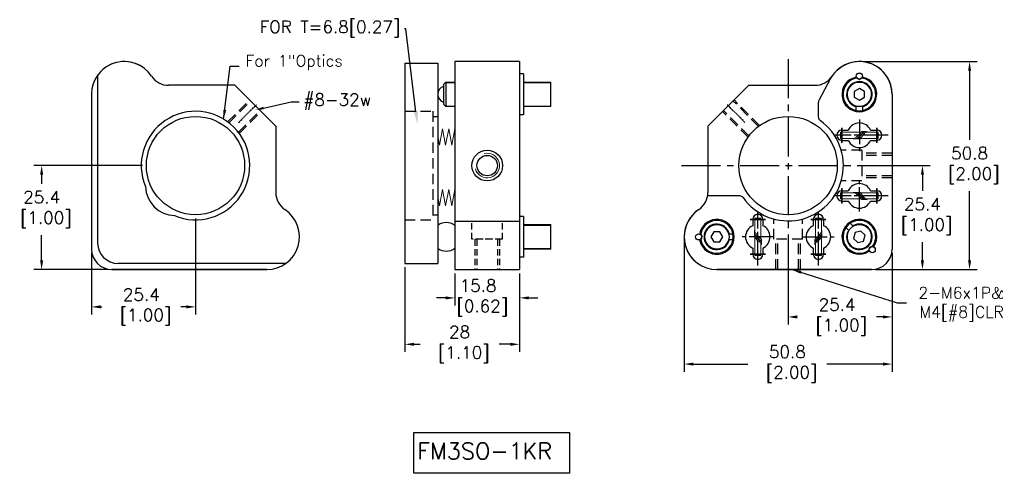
# Model space of a CAD drawing. Extents: x 580 to 821, y 273 to 384.
import ezdxf
from ezdxf import colors
from ezdxf.entities.mleader import LeaderData, LeaderLine
from ezdxf.math import Vec2, Vec3

# ---------------------------------------------------------------- set-up
doc = ezdxf.new("R2010")
doc.units = 0
doc.header["$LTSCALE"] = 0.5
doc.header["$MEASUREMENT"] = 0
for name, pattern in [('AM_ISO08W050', [18, 12, -1.5, 3, -1.5]), ('CENTER', [2, 1.25, -0.25, 0.25, -0.25]), ('CENTER2', [28.575, 19.05, -3.175, 3.175, -3.175]), ('DASHED', [19.05, 12.7, -6.35]), ('DASHED2', [9.525, 6.35, -3.175])]:
    doc.linetypes.add(name, pattern=pattern)
doc.layers.get('0').update_dxf_attribs({"linetype": 'CONTINUOUS'})
doc.layers.get('Defpoints').update_dxf_attribs({"linetype": 'CONTINUOUS'})
for name, color, linetype in [('2', 31, 'DASHED2'), ('CONTINUE', 7, 'CONTINUOUS'), ('中心線', 3, 'CENTER'), ('外形輪廓', 7, 'CONTINUOUS'), ('尺寸標註', 6, 'CONTINUOUS'), ('尺寸標註線', 11, 'CONTINUOUS'), ('隱藏虛線', 1, 'DASHED')]:
    doc.layers.add(name, color=color, linetype=linetype)
doc.styles.get("Standard").update_dxf_attribs({"font": 'romans.shx', "bigfont": 'stsl.shx'})
doc.styles.add('STSL', font='romans.shx', dxfattribs={"bigfont": 'stsl.shx'})
doc.dimstyles.new('YES', dxfattribs={"dimscale": 1.5, "dimtxt": 2, "dimasz": 1.5, "dimexe": 1.25, "dimexo": 0.625, "dimgap": 1, "dimtad": 0, "dimtih": 1, "dimtoh": 1, "dimzin": 9, "dimdsep": 46, "dimtxsty": 'STSL', "dimcen": 0, "dimadec": 1, "dimazin": 2, "dimtfac": 1, "dimtofl": 0, "dimtmove": 0, "dimatfit": 3, "dimfxl": 0, "dimtolj": 1, "dimtzin": 0, "dimarcsym": 0})

# ---------------------------------------------------------------- blocks, each defined once
blk = doc.blocks.new('*D30')
at = {"layer": 'Defpoints', "color": 0}
for p in [(585.63, 347.9), (611.21, 347.9), (602.81, 322.5)]:
    blk.add_point(p, dxfattribs=at)
at = {"layer": '尺寸標註', "color": 0, "lineweight": -2}
for p, q in [((610.28, 347.9), (583.76, 347.9)), ((585.63, 345.65), (585.63, 343.46)), ((585.63, 324.75), (585.63, 330.89)), ((601.88, 322.5), (583.76, 322.5))]:
    blk.add_line(p, q, dxfattribs=at)
at = {"layer": '尺寸標註', "color": 0}
for points in [[(585.26, 345.65), (586.01, 345.65), (585.63, 347.9)], [(585.26, 324.75), (586.01, 324.75), (585.63, 322.5)]]:
    blk.add_solid(points, dxfattribs=at)
at = {"layer": '尺寸標註', "color": 0, "insert": (585.63, 337.18), "char_height": 3, "attachment_point": 5, "style": 'STSL'}
blk.add_mtext('\\A1;25.4\\P [1.00]', dxfattribs=at)
blk = doc.blocks.new('*D31')
at = {"layer": 'Defpoints', "color": 0}
for p in [(623.21, 335.9), (597.81, 327.5), (623.21, 313.39)]:
    blk.add_point(p, dxfattribs=at)
at = {"layer": '尺寸標註', "color": 0, "lineweight": -2}
for p, q in [((623.21, 334.96), (623.21, 311.52)), ((597.81, 326.56), (597.81, 311.52)), ((600.06, 313.39), (600.33, 313.39)), ((620.96, 313.39), (619.62, 313.39))]:
    blk.add_line(p, q, dxfattribs=at)
at = {"layer": '尺寸標註', "color": 0}
for points in [[(600.06, 313.77), (600.06, 313.02), (597.81, 313.39)], [(620.96, 313.77), (620.96, 313.02), (623.21, 313.39)]]:
    blk.add_solid(points, dxfattribs=at)
at = {"layer": '尺寸標註', "color": 0, "insert": (609.97, 313.39), "char_height": 3, "attachment_point": 5, "style": 'STSL'}
blk.add_mtext('\\A1;25.4\\P [1.00]', dxfattribs=at)
blk = doc.blocks.new('*D32')
at = {"layer": 'Defpoints', "color": 0}
for p in [(674.35, 324), (702.35, 322.5), (702.35, 304.26)]:
    blk.add_point(p, dxfattribs=at)
at = {"layer": '尺寸標註', "color": 0, "lineweight": -2}
for p, q in [((674.35, 323.06), (674.35, 302.38)), ((702.35, 321.56), (702.35, 302.38)), ((676.6, 304.26), (678.06, 304.26)), ((700.1, 304.26), (697.35, 304.26))]:
    blk.add_line(p, q, dxfattribs=at)
at = {"layer": '尺寸標註', "color": 0}
for points in [[(676.6, 304.63), (676.6, 303.88), (674.35, 304.26)], [(700.1, 304.63), (700.1, 303.88), (702.35, 304.26)]]:
    blk.add_solid(points, dxfattribs=at)
at = {"layer": '尺寸標註', "color": 0, "insert": (687.71, 304.26), "char_height": 3, "attachment_point": 5, "style": 'STSL'}
blk.add_mtext('\\A1;28\\P [1.10]', dxfattribs=at)
blk = doc.blocks.new('*D34')
at = {"layer": 'Defpoints', "color": 0}
for p in [(742.54, 330.5), (793.34, 327.5), (742.54, 299.43)]:
    blk.add_point(p, dxfattribs=at)
at = {"layer": '尺寸標註', "color": 0, "lineweight": -2}
for p, q in [((742.54, 329.56), (742.54, 297.55)), ((793.34, 326.56), (793.34, 297.55)), ((744.79, 299.43), (758.12, 299.43)), ((791.09, 299.43), (777.41, 299.43))]:
    blk.add_line(p, q, dxfattribs=at)
at = {"layer": '尺寸標註', "color": 0}
for points in [[(744.79, 299.8), (744.79, 299.05), (742.54, 299.43)], [(791.09, 299.8), (791.09, 299.05), (793.34, 299.43)]]:
    blk.add_solid(points, dxfattribs=at)
at = {"layer": '尺寸標註', "color": 0, "insert": (767.76, 299.43), "char_height": 3, "attachment_point": 5, "style": 'STSL'}
blk.add_mtext('\\A1;50.8\\P [2.00]', dxfattribs=at)
blk = doc.blocks.new('*D35')
at = {"layer": 'Defpoints', "color": 0}
for p in [(785.34, 373.3), (812.26, 373.3), (788.34, 322.5)]:
    blk.add_point(p, dxfattribs=at)
at = {"layer": '尺寸標註', "color": 0, "lineweight": -2}
for p, q in [((786.28, 373.3), (814.13, 373.3)), ((812.26, 371.05), (812.26, 354.21)), ((812.26, 324.75), (812.26, 341.64)), ((789.28, 322.5), (814.13, 322.5))]:
    blk.add_line(p, q, dxfattribs=at)
at = {"layer": '尺寸標註', "color": 0}
for points in [[(811.88, 371.05), (812.63, 371.05), (812.26, 373.3)], [(811.88, 324.75), (812.63, 324.75), (812.26, 322.5)]]:
    blk.add_solid(points, dxfattribs=at)
at = {"layer": '尺寸標註', "color": 0, "insert": (812.26, 347.93), "char_height": 3, "attachment_point": 5, "style": 'STSL'}
blk.add_mtext('\\A1;50.8\\P [2.00]', dxfattribs=at)
blk = doc.blocks.new('*D36')
at = {"layer": 'Defpoints', "color": 0}
for p in [(767.94, 329.9), (793.34, 327.5), (793.34, 310.94)]:
    blk.add_point(p, dxfattribs=at)
at = {"layer": '外形輪廓', "color": 0, "lineweight": -2}
for p, q in [((767.94, 328.96), (767.94, 309.06)), ((793.34, 326.56), (793.34, 309.06)), ((770.19, 310.94), (770.23, 310.94)), ((791.09, 310.94), (789.52, 310.94))]:
    blk.add_line(p, q, dxfattribs=at)
at = {"layer": '外形輪廓', "color": 0}
for points in [[(770.19, 311.31), (770.19, 310.56), (767.94, 310.94)], [(791.09, 311.31), (791.09, 310.56), (793.34, 310.94)]]:
    blk.add_solid(points, dxfattribs=at)
at = {"layer": '外形輪廓', "color": 0, "insert": (779.88, 310.94), "char_height": 3, "attachment_point": 5, "style": 'STSL'}
blk.add_mtext('\\A1;25.4\\P [1.00]', dxfattribs=at)
blk = doc.blocks.new('*D37')
at = {"layer": 'Defpoints', "color": 0}
for p in [(785.94, 347.9), (800.74, 347.9), (788.34, 322.5)]:
    blk.add_point(p, dxfattribs=at)
at = {"layer": '外形輪廓', "color": 0, "lineweight": -2}
for p, q in [((786.88, 347.9), (802.62, 347.9)), ((800.74, 345.65), (800.74, 341.76)), ((800.74, 324.75), (800.74, 329.19)), ((789.28, 322.5), (802.62, 322.5))]:
    blk.add_line(p, q, dxfattribs=at)
at = {"layer": '外形輪廓', "color": 0}
for points in [[(800.37, 345.65), (801.12, 345.65), (800.74, 347.9)], [(800.37, 324.75), (801.12, 324.75), (800.74, 322.5)]]:
    blk.add_solid(points, dxfattribs=at)
at = {"layer": '外形輪廓', "color": 0, "insert": (800.74, 335.47), "char_height": 3, "attachment_point": 5, "style": 'STSL'}
blk.add_mtext('\\A1;25.4\\P [1.00]', dxfattribs=at)
blk = doc.blocks.new('*D58')
at = {"layer": 'Defpoints', "color": 0}
for p in [(686.55, 322.5), (702.35, 322.5), (702.35, 315.59)]:
    blk.add_point(p, dxfattribs=at)
at = {"layer": '外形輪廓', "color": 0, "lineweight": -2}
for p, q in [((686.55, 321.56), (686.55, 313.71)), ((702.35, 321.56), (702.35, 313.71)), ((684.3, 315.59), (682.05, 315.59)), ((704.6, 315.59), (706.85, 315.59))]:
    blk.add_line(p, q, dxfattribs=at)
at = {"layer": '外形輪廓', "color": 0}
for points in [[(684.3, 315.96), (684.3, 315.21), (686.55, 315.59)], [(704.6, 315.96), (704.6, 315.21), (702.35, 315.59)]]:
    blk.add_solid(points, dxfattribs=at)
at = {"layer": '外形輪廓', "color": 0, "insert": (692.23, 315.59), "char_height": 3, "attachment_point": 5, "style": 'STSL'}
blk.add_mtext('\\A1;15.8\\P [0.62]', dxfattribs=at)

msp = doc.modelspace()

# ---------------------------------------------------------------- linework, layer by layer
msp.add_line((778.226, 368.955), (775.527, 363.927))
for centre in [(623.214, 347.895), (623.214, 347.895), (767.94, 347.895)]:
    msp.add_circle(centre, 12)
at = {"layer": '2', "color": 0, "linetype": 'ByBlock'}
for centre, start, end in [((785.34, 355.295), 90, 155.37568), ((785.34, 355.295), 24.62432, 90), ((785.34, 355.295), 204.62432, 335.37568), ((785.34, 340.495), 24.62432, 155.37568), ((785.34, 340.495), 204.62432, 270), ((785.34, 340.495), 270, 335.37568), ((760.54, 330.495), 114.62432, 180), ((760.54, 330.495), 294.62432, 65.37568), ((775.34, 330.495), 114.62432, 245.37568), ((775.34, 330.495), 0, 65.37568), ((760.54, 330.495), 180, 245.37568), ((775.34, 330.495), 294.62432, 0)]:
    msp.add_arc(centre, 3, start, end, dxfattribs=at)
at = {"layer": 'CONTINUE', "color": 0, "lineweight": 13}
for p, q in [((780.761, 356.045), (785.838, 356.045)), ((780.761, 354.545), (780.761, 356.045)), ((786.465, 356.19), (786.052, 356.19)), ((786.256, 356.045), (786.421, 356.045)), ((787.095, 356.19), (786.642, 356.19)), ((786.804, 356.045), (789.927, 356.045)), ((789.921, 354.545), (789.927, 356.045)), ((780.761, 354.545), (784.089, 354.545)), ((783.864, 354.459), (784.514, 354.459)), ((784.719, 354.545), (784.956, 354.545)), ((784.836, 354.459), (785.313, 354.459)), ((789.921, 354.545), (785.507, 354.545)), ((780.761, 341.245), (784.089, 341.245)), ((780.761, 341.245), (780.761, 339.745)), ((780.761, 339.745), (785.838, 339.745)), ((783.864, 341.331), (784.514, 341.331)), ((784.719, 341.245), (784.956, 341.245)), ((784.836, 341.331), (785.313, 341.331)), ((789.921, 341.245), (785.507, 341.245)), ((786.465, 339.601), (786.052, 339.601)), ((786.256, 339.745), (786.421, 339.745)), ((787.095, 339.601), (786.642, 339.601)), ((786.804, 339.745), (789.927, 339.745)), ((789.921, 341.245), (789.927, 339.745)), ((759.79, 335.074), (759.79, 331.746)), ((759.79, 335.074), (761.29, 335.074)), ((761.29, 335.074), (761.29, 329.997)), ((774.59, 335.074), (774.59, 329.997)), ((776.09, 335.074), (774.59, 335.074)), ((776.09, 335.074), (776.09, 331.746)), ((759.704, 331.971), (759.704, 331.321)), ((776.176, 331.971), (776.176, 331.321)), ((759.704, 330.999), (759.704, 330.522)), ((759.79, 331.116), (759.79, 330.879)), ((759.79, 325.914), (759.79, 330.328)), ((761.29, 329.579), (761.29, 329.414)), ((761.434, 329.37), (761.434, 329.783)), ((774.445, 329.37), (774.445, 329.783)), ((774.59, 329.579), (774.59, 329.414)), ((776.09, 331.116), (776.09, 330.879)), ((776.09, 325.914), (776.09, 330.328)), ((776.176, 330.999), (776.176, 330.522)), ((761.29, 329.031), (761.29, 325.908)), ((761.434, 328.74), (761.434, 329.193)), ((774.445, 328.74), (774.445, 329.193)), ((774.59, 329.031), (774.59, 325.908)), ((759.79, 325.914), (761.29, 325.908)), ((776.09, 325.914), (774.59, 325.908))]:
    msp.add_line(p, q, dxfattribs=at)
for centre, radius, start, end in [((780.838, 360.103), 6.439, 299.24184, 321.74658), ((781.054, 359.839), 6.439, 303.94928, 324.66435), ((781.144, 359.735), 6.439, 304.98007, 325.69391), ((781.42, 359.389), 6.337, 309.54312, 328.88258), ((786.096, 355.888), 0.305, 98.3668, 131.72114), ((786.509, 355.888), 0.305, 73.72663, 131.72114), ((786.674, 355.887), 0.305, 95.98563, 133.93547), ((787.05, 355.888), 0.305, 98.3668, 132.17002), ((787.05, 355.888), 0.305, 31.09637, 81.6332), ((783.864, 354.751), 0.291, 224.81922, 294.1342), ((784.504, 354.751), 0.291, 272.01575, 300.00379), ((784.84, 354.751), 0.291, 234.59584, 269.04311), ((784.504, 354.751), 0.291, 308.26853, 308.44492), ((785.303, 354.751), 0.291, 272.01575, 301.43831), ((783.864, 341.04), 0.291, 65.8658, 135.18078), ((780.838, 335.688), 6.439, 38.25342, 60.75816), ((784.504, 341.04), 0.291, 59.99621, 87.98425), ((781.054, 335.952), 6.439, 35.33565, 56.05072), ((784.84, 341.04), 0.291, 90.95689, 125.40416), ((784.504, 341.04), 0.291, 51.55508, 51.73147), ((781.144, 336.056), 6.439, 34.30609, 55.01993), ((785.303, 341.04), 0.291, 58.56169, 87.98425), ((781.42, 336.402), 6.337, 31.11742, 50.45688), ((786.096, 339.903), 0.305, 228.27886, 261.6332), ((786.509, 339.903), 0.305, 228.27886, 286.27337), ((786.674, 339.904), 0.305, 226.06453, 264.01437), ((787.05, 339.903), 0.305, 227.82998, 261.6332), ((787.05, 339.903), 0.305, 278.3668, 328.90363), ((759.995, 331.971), 0.291, 134.81922, 204.1342), ((765.347, 334.997), 6.439, 209.24184, 231.74658), ((770.532, 334.997), 6.439, 308.25342, 330.75816), ((775.884, 331.971), 0.291, 335.8658, 45.18078), ((759.995, 330.995), 0.291, 144.59584, 179.04311), ((764.979, 334.691), 6.439, 214.98007, 235.69391), ((759.995, 331.331), 0.291, 182.01575, 210.00379), ((759.995, 330.532), 0.291, 182.01575, 211.43831), ((765.083, 334.781), 6.439, 213.94928, 234.66435), ((764.633, 334.415), 6.337, 219.54312, 238.88258), ((759.995, 331.331), 0.291, 218.26853, 218.44492), ((761.132, 329.739), 0.305, 8.3668, 41.72114), ((761.132, 329.326), 0.305, 343.72663, 41.72114), ((774.747, 329.326), 0.305, 138.27886, 196.27337), ((774.747, 329.739), 0.305, 138.27886, 171.6332), ((770.796, 334.781), 6.439, 305.33565, 326.05072), ((771.246, 334.415), 6.337, 301.11742, 320.45688), ((770.9, 334.691), 6.439, 304.30609, 325.01993), ((775.884, 331.331), 0.291, 321.55508, 321.73147), ((775.884, 330.995), 0.291, 0.95689, 35.40416), ((775.884, 330.532), 0.291, 328.56169, 357.98425), ((775.884, 331.331), 0.291, 329.99621, 357.98425), ((761.132, 328.785), 0.305, 301.09637, 351.6332), ((761.131, 329.161), 0.305, 5.98563, 43.93547), ((761.132, 328.785), 0.305, 8.3668, 42.17002), ((774.748, 329.161), 0.305, 136.06453, 174.01437), ((774.747, 328.785), 0.305, 137.82998, 171.6332), ((774.747, 328.785), 0.305, 188.3668, 238.90363)]:
    msp.add_arc(centre, radius, start, end, dxfattribs=at)
at = {"layer": '中心線', "ltscale": 0.6}
for p, q in [((633.748, 358.429), (638.079, 362.76)), ((757.406, 358.429), (753.075, 362.76))]:
    msp.add_line(p, q, dxfattribs=at)
at = {"layer": '中心線', "linetype": 'AM_ISO08W050'}
for p, q in [((785.34, 359.145), (785.34, 351.445)), ((781.09, 353.445), (781.09, 357.145)), ((789.59, 353.445), (789.59, 357.145)), ((792.34, 355.295), (779.34, 355.295)), ((785.34, 336.645), (785.34, 344.345)), ((781.09, 342.345), (781.09, 338.645)), ((789.59, 342.345), (789.59, 338.645)), ((792.34, 340.495), (779.34, 340.495)), ((758.69, 334.745), (762.39, 334.745)), ((760.54, 323.495), (760.54, 336.495)), ((777.19, 334.745), (773.49, 334.745)), ((775.34, 323.495), (775.34, 336.495)), ((764.39, 330.495), (756.69, 330.495)), ((771.49, 330.495), (779.19, 330.495)), ((758.69, 326.245), (762.39, 326.245)), ((777.19, 326.245), (773.49, 326.245))]:
    msp.add_line(p, q, dxfattribs=at)
at = {"layer": '中心線', "ltscale": 6}
for p, q in [((781.09, 357.045), (781.09, 353.545)), ((789.59, 357.045), (789.59, 353.545)), ((781.09, 338.745), (781.09, 342.245)), ((789.59, 338.745), (789.59, 342.245)), ((762.39, 334.745), (758.69, 334.745)), ((773.49, 334.745), (777.19, 334.745)), ((762.39, 326.245), (758.69, 326.245)), ((773.49, 326.245), (777.19, 326.245))]:
    msp.add_line(p, q, dxfattribs=at)
at = {"layer": '外形輪廓'}
for p, q in [((674.351, 372.908), (674.351, 323.995)), ((674.351, 372.908), (682.351, 372.908)), ((682.351, 372.908), (682.351, 323.995)), ((686.551, 373.296), (686.551, 322.496)), ((702.351, 373.296), (686.551, 373.296)), ((702.351, 373.296), (702.351, 322.496)), ((599.314, 369.626), (599.314, 328.995)), ((683.851, 367.795), (684.351, 368.295)), ((684.226, 368.17), (686.551, 368.17)), ((684.351, 368.295), (684.351, 362.295)), ((703.349, 370.295), (702.351, 370.295)), ((703.349, 368.17), (709.951, 368.17)), ((709.951, 362.295), (709.951, 368.295)), ((784.377, 369.435), (785.34, 368.879)), ((786.302, 369.435), (785.34, 368.879)), ((683.851, 362.795), (683.851, 367.795)), ((785.34, 366.739), (784.09, 366.017)), ((784.09, 366.017), (784.09, 364.574)), ((786.59, 366.017), (785.34, 366.739)), ((786.59, 364.574), (786.59, 366.017)), ((775.34, 359.715), (775.34, 363.344)), ((784.09, 364.574), (785.34, 363.852)), ((785.34, 363.852), (786.59, 364.574)), ((793.34, 365.295), (793.34, 327.495)), ((683.851, 362.795), (684.351, 362.295)), ((684.226, 362.42), (686.551, 362.42)), ((703.349, 362.42), (709.951, 362.42)), ((784.59, 361.112), (784.59, 362.391)), ((786.09, 362.391), (786.09, 361.112)), ((703.349, 360.295), (702.351, 360.295)), ((781.09, 356.545), (782.612, 356.545)), ((781.09, 356.545), (782.07, 356.545)), ((788.067, 356.545), (789.59, 356.545)), ((788.609, 356.545), (789.59, 356.545)), ((781.09, 354.045), (782.612, 354.045)), ((781.09, 354.045), (782.07, 354.045)), ((788.067, 354.045), (789.59, 354.045)), ((788.609, 354.045), (789.59, 354.045)), ((781.09, 341.745), (782.612, 341.745)), ((781.09, 341.745), (782.07, 341.745)), ((788.067, 341.745), (789.59, 341.745)), ((788.609, 341.745), (789.59, 341.745)), ((756.12, 340.495), (748.271, 340.495)), ((781.09, 339.245), (782.612, 339.245)), ((781.09, 339.245), (782.07, 339.245)), ((788.067, 339.245), (789.59, 339.245)), ((788.609, 339.245), (789.59, 339.245)), ((702.351, 334.255), (686.551, 334.255)), ((703.349, 335.496), (702.351, 335.496)), ((703.349, 335.496), (703.349, 325.496)), ((759.29, 334.745), (759.29, 333.223)), ((759.29, 334.745), (759.29, 333.765)), ((761.79, 334.745), (761.79, 333.223)), ((761.79, 334.745), (761.79, 333.765)), ((774.09, 334.745), (774.09, 333.223)), ((774.09, 334.745), (774.09, 333.765)), ((776.59, 334.745), (776.59, 333.223)), ((776.59, 334.745), (776.59, 333.765)), ((703.349, 333.371), (709.951, 333.371)), ((709.951, 327.496), (709.951, 333.496)), ((782.755, 332.019), (781.851, 332.923)), ((782.912, 333.984), (783.816, 333.08)), ((785.713, 331.89), (784.319, 331.516)), ((786.734, 330.869), (785.713, 331.89)), ((746.4, 331.458), (746.956, 330.495)), ((746.4, 329.533), (746.956, 330.495)), ((749.818, 331.745), (749.096, 330.495)), ((749.096, 330.495), (749.818, 329.245)), ((751.261, 331.745), (749.818, 331.745)), ((751.983, 330.495), (751.261, 331.745)), ((751.261, 329.245), (751.983, 330.495)), ((753.444, 331.245), (754.723, 331.245)), ((754.723, 329.745), (753.444, 329.745)), ((784.319, 331.516), (783.945, 330.122)), ((783.945, 330.122), (784.966, 329.101)), ((784.966, 329.101), (786.36, 329.475)), ((786.36, 329.475), (786.734, 330.869)), ((703.349, 327.621), (709.951, 327.621)), ((749.818, 329.245), (751.261, 329.245)), ((759.29, 327.768), (759.29, 326.245)), ((759.29, 327.226), (759.29, 326.245)), ((761.788, 327.768), (761.788, 326.183)), ((761.79, 327.226), (761.79, 326.245)), ((774.09, 327.226), (774.09, 326.245)), ((774.091, 327.768), (774.091, 326.183)), ((776.59, 327.768), (776.59, 326.245)), ((776.59, 327.226), (776.59, 326.245)), ((787.586, 326.888), (787.874, 327.961)), ((788.947, 328.249), (787.874, 327.961)), ((703.349, 325.496), (702.351, 325.496)), ((645.278, 323.995), (604.314, 323.995)), ((674.351, 323.995), (682.351, 323.995)), ((686.551, 322.496), (702.351, 322.496)), ((750.54, 322.495), (788.34, 322.495)), ((788.34, 322.495), (750.54, 322.495))]:
    msp.add_line(p, q, dxfattribs=at)
at = {"layer": '外形輪廓', "color": 3, "linetype": 'CENTER2'}
for p, q in [((767.94, 373.895), (767.94, 321.895)), ((741.94, 347.895), (793.94, 347.895))]:
    msp.add_line(p, q, dxfattribs=at)
at = {"layer": '外形輪廓', "lineweight": 13}
for p, q in [((684.351, 368.295), (686.551, 368.295)), ((703.349, 368.295), (709.951, 368.295)), ((684.351, 362.295), (686.551, 362.295)), ((703.349, 362.295), (709.951, 362.295)), ((703.349, 333.496), (709.951, 333.496)), ((703.349, 327.496), (709.951, 327.496))]:
    msp.add_line(p, q, dxfattribs=at)
at = {"layer": '外形輪廓', "color": 0}
for p, q in [((703.349, 370.295), (703.349, 360.295)), ((632.814, 367.495), (616.638, 367.495)), ((642.814, 357.495), (632.814, 367.495)), ((748.34, 357.495), (758.34, 367.495)), ((758.34, 367.495), (774.515, 367.495)), ((597.814, 365.295), (597.814, 327.495)), ((793.34, 365.295), (793.34, 327.495)), ((642.814, 357.495), (642.814, 341.32)), ((748.34, 357.495), (748.34, 341.32)), ((781.34, 356.545), (782.612, 356.545)), ((782.613, 356.545), (782.612, 356.545)), ((782.614, 356.545), (782.612, 356.545)), ((788.065, 356.545), (788.067, 356.545)), ((788.067, 356.545), (789.34, 356.545)), ((781.34, 354.045), (782.612, 354.045)), ((782.614, 354.045), (782.612, 354.045)), ((782.613, 354.045), (782.612, 354.045)), ((788.066, 354.045), (788.067, 354.045)), ((788.067, 354.045), (789.34, 354.045)), ((781.34, 341.745), (782.612, 341.745)), ((782.614, 341.745), (782.612, 341.745)), ((782.613, 341.745), (782.612, 341.745)), ((788.066, 341.745), (788.067, 341.745)), ((788.067, 341.745), (789.34, 341.745)), ((781.34, 339.245), (782.612, 339.245)), ((782.613, 339.245), (782.612, 339.245)), ((782.614, 339.245), (782.612, 339.245)), ((788.065, 339.245), (788.067, 339.245)), ((788.067, 339.245), (789.34, 339.245)), ((781.483, 338.207), (781.484, 338.208)), ((781.484, 338.207), (781.484, 338.208)), ((759.29, 334.495), (759.29, 333.223)), ((761.79, 334.495), (761.79, 333.223)), ((774.09, 334.495), (774.09, 333.223)), ((776.59, 334.495), (776.59, 333.223)), ((777.628, 334.351), (777.627, 334.351)), ((783.251, 336.44), (783.252, 336.44)), ((783.251, 336.439), (783.252, 336.44)), ((759.29, 333.221), (759.29, 333.223)), ((759.29, 333.222), (759.29, 333.223)), ((761.79, 333.222), (761.79, 333.223)), ((761.79, 333.221), (761.79, 333.223)), ((774.09, 333.222), (774.09, 333.223)), ((774.09, 333.221), (774.09, 333.223)), ((776.59, 333.221), (776.59, 333.223)), ((776.59, 333.222), (776.59, 333.223)), ((759.29, 327.769), (759.29, 327.768)), ((759.29, 327.768), (759.29, 326.495)), ((761.79, 327.77), (761.79, 327.768)), ((761.79, 327.768), (761.79, 326.495)), ((774.09, 327.77), (774.09, 327.768)), ((774.09, 327.768), (774.09, 326.495)), ((776.59, 327.769), (776.59, 327.768)), ((776.59, 327.768), (776.59, 326.495)), ((640.614, 322.495), (602.814, 322.495)), ((602.814, 322.495), (640.614, 322.495)), ((750.54, 322.495), (788.34, 322.495)), ((788.34, 322.495), (750.54, 322.495))]:
    msp.add_line(p, q, dxfattribs=at)
at = {"layer": '外形輪廓', "color": 2}
for p, q in [((786.59, 352.57), (786.59, 352.568)), ((786.59, 343.221), (786.59, 343.223)), ((777.628, 336.439), (777.627, 336.44)), ((757.814, 329.245), (757.812, 329.245)), ((778.065, 329.245), (778.067, 329.245))]:
    msp.add_line(p, q, dxfattribs=at)
at = {"layer": '外形輪廓'}
msp.add_lwpolyline([(676.494, 282.742), (714.586, 282.742), (714.586, 272.759), (676.494, 272.759)], close=True, dxfattribs=at)
for centre, radius in [((785.34, 369.745), 0.75), ((785.34, 365.295), 3), ((785.34, 365.295), 3), ((785.34, 365.295), 3), ((694.451, 347.896), 2.5), ((750.54, 330.495), 3), ((750.54, 330.495), 3), ((750.54, 330.495), 3), ((785.34, 330.495), 3), ((785.34, 330.495), 3), ((785.34, 330.495), 3), ((746.09, 330.495), 0.75), ((788.486, 327.349), 0.75)]:
    msp.add_circle(centre, radius, dxfattribs=at)
at = {"layer": '外形輪廓', "ltscale": 0.5}
msp.add_circle((694.451, 347.896), 3.75, dxfattribs=at)
at = {"layer": '外形輪廓', "color": 0}
for centre, radius, start, end in [((605.814, 365.295), 8, 33.63128, 180), ((785.34, 365.295), 8, 0, 133.04908), ((600.314, 369.626), 1, 141.78679, 180), ((616.638, 372.495), 5, 213.63128, 270), ((774.515, 372.495), 5, 270, 326.36872), ((647.814, 341.32), 5, 180, 236.36872), ((750.54, 330.495), 8, 123.63128, 234.34091), ((602.814, 327.495), 5, 180, 270), ((602.814, 327.495), 5, 180, 270), ((788.34, 327.495), 5, 270, 0), ((788.34, 327.495), 5, 270, 0)]:
    msp.add_arc(centre, radius, start, end, dxfattribs=at)
at = {"layer": '外形輪廓'}
for centre, radius, start, end in [((605.814, 365.295), 8, 46.95092, 141.78679), ((785.34, 365.295), 8, 0, 152.77865), ((785.34, 365.295), 8, 38.21321, 133.04908), ((600.314, 369.626), 1, 141.78679, 180), ((785.34, 365.295), 4.25, 103.0877, 76.9123), ((785.34, 365.295), 4, 99.10846, 80.89154), ((785.34, 365.295), 3.125, 284.47751, 255.52249), ((785.34, 365.295), 3, 284.47751, 255.52249), ((684.351, 365.295), 2, 104.47751, 255.52249), ((776.34, 363.344), 1, 144.33362, 180), ((623.214, 347.895), 13.25, 247.17016, 202.82984), ((767.94, 347.895), 13.5, 215.40205, 54.59795), ((776.34, 359.715), 1, 180, 234.59795), ((781.09, 355.295), 1.25, 90, 270), ((781.09, 355.295), 1.25, 90, 270), ((789.59, 355.295), 1.25, 270, 90), ((789.59, 355.295), 1.25, 270, 90), ((618.303, 342.984), 7.304, 181.80062, 268.19938), ((781.09, 340.495), 1.25, 90, 270), ((781.09, 340.495), 1.25, 90, 270), ((789.59, 340.495), 1.25, 270, 90), ((789.59, 340.495), 1.25, 270, 90), ((743.34, 341.32), 5, 303.63128, 0), ((756.12, 339.495), 1, 35.40205, 90), ((640.614, 330.495), 8, 270, 56.36872), ((750.54, 330.495), 8, 123.63128, 270), ((750.54, 330.495), 8, 123.63128, 234.34091), ((750.54, 330.495), 4.25, 193.0877, 166.9123), ((750.54, 330.495), 4, 189.10846, 170.89154), ((760.54, 334.745), 1.25, 0, 180), ((760.54, 334.745), 1.25, 0, 180), ((775.34, 334.745), 1.25, 0, 180), ((775.34, 334.745), 1.25, 0, 180), ((785.34, 330.495), 4.25, 328.0877, 301.9123), ((785.34, 330.495), 4, 324.10846, 305.89154), ((684.451, 330.496), 3.5, 53.1301, 126.8699), ((750.54, 330.495), 3.125, 14.47751, 345.52249), ((750.54, 330.495), 3, 14.47751, 345.52249), ((785.34, 330.495), 3.125, 149.47751, 120.52249), ((785.34, 330.495), 3, 149.47751, 120.52249), ((604.314, 328.995), 5, 180, 270), ((684.451, 330.496), 3.5, 233.1301, 306.8699), ((788.34, 327.495), 5, 270, 0), ((788.34, 327.495), 5, 270, 0), ((760.54, 326.245), 1.25, 180, 0), ((760.54, 326.245), 1.25, 180, 0), ((775.34, 326.245), 1.25, 180, 0), ((775.34, 326.245), 1.25, 180, 0)]:
    msp.add_arc(centre, radius, start, end, dxfattribs=at)
at = {"layer": '外形輪廓', "lineweight": 13}
msp.add_arc((694.451, 347.896), 3, 195, 105, dxfattribs=at)
at = {"layer": '尺寸標註線', "color": 0, "lineweight": 13}
for p, q in [((683.552, 356.889), (682.802, 352.889)), ((684.302, 352.889), (683.552, 356.889)), ((685.052, 356.889), (684.302, 352.889)), ((685.802, 352.889), (685.052, 356.889)), ((686.552, 356.889), (685.802, 352.889)), ((682.802, 352.889), (682.351, 355.295)), ((683.552, 342.089), (682.802, 338.089)), ((684.302, 338.089), (683.552, 342.089)), ((685.052, 342.089), (684.302, 338.089)), ((685.802, 338.089), (685.052, 342.089)), ((686.552, 342.089), (685.802, 338.089)), ((682.802, 338.089), (682.351, 340.495))]:
    msp.add_line(p, q, dxfattribs=at)
at = {"layer": '隱藏虛線', "color": 7, "ltscale": 0.4}
for p, q in [((631.062, 358.571), (636.4, 363.91)), ((631.344, 358.358), (636.647, 363.662)), ((760.702, 357.467), (754.506, 363.662)), ((760.987, 357.676), (754.754, 363.91)), ((633.677, 356.025), (638.981, 361.329)), ((633.89, 355.743), (639.228, 361.081)), ((674.351, 361.145), (681.151, 361.145)), ((681.151, 361.145), (681.151, 334.645)), ((758.159, 354.848), (751.925, 361.081)), ((758.368, 355.133), (752.173, 361.329)), ((681.151, 359.895), (682.351, 359.895)), ((785.94, 351.645), (780.908, 351.645)), ((785.94, 351.645), (785.94, 344.145)), ((793.34, 350.895), (785.94, 350.895)), ((793.34, 350.395), (785.94, 350.395)), ((785.94, 344.145), (780.908, 344.145)), ((793.34, 345.395), (785.94, 345.395)), ((793.34, 344.895), (785.94, 344.895)), ((674.351, 334.645), (681.151, 334.645)), ((681.151, 335.895), (682.351, 335.895)), ((764.44, 329.895), (764.44, 334.857)), ((771.44, 329.895), (771.44, 334.857)), ((771.44, 329.895), (764.44, 329.895)), ((764.94, 322.495), (764.94, 329.895)), ((765.44, 322.495), (765.44, 329.895)), ((770.44, 322.495), (770.44, 329.895)), ((770.94, 322.495), (770.94, 329.895))]:
    msp.add_line(p, q, dxfattribs=at)
at = {"layer": '隱藏虛線', "color": 0, "ltscale": 0.25}
for p, q in [((690.701, 329.896), (690.701, 334.255)), ((698.201, 329.896), (698.201, 334.255)), ((698.201, 329.896), (690.701, 329.896)), ((697.951, 329.896), (690.951, 329.896)), ((691.451, 329.896), (691.451, 322.496)), ((691.951, 329.896), (691.951, 322.496)), ((696.951, 329.896), (696.951, 322.496)), ((697.451, 329.896), (697.451, 322.496))]:
    msp.add_line(p, q, dxfattribs=at)

# ---------------------------------------------------------------- texts
at = {"layer": '外形輪廓', "insert": (677.392, 280.213), "char_height": 4, "width": 27.464, "attachment_point": 1, "style": 'STSL'}
msp.add_mtext('FM3SO-1KR', dxfattribs=at)
at = {"layer": '尺寸標註', "color": 7, "char_height": 2.8, "style": 'STSL'}
for s, insert, attachment_point in [('For 1"Optics', (635.408, 371.154), 7), ('2-M6x1P&\\PM4[#8]CLR', (820.639, 318.226), 3)]:
    msp.add_mtext(s, dxfattribs=dict(at, insert=insert, attachment_point=attachment_point))

# ---------------------------------------------------------------- dimensions: what is measured, and where the dimension line sits
at = {"layer": '外形輪廓'}
dim = msp.add_linear_dim(base=(800.741, 347.895), p1=(788.34, 322.495), p2=(785.94, 347.895), angle=90, dimstyle='YES', override={"dimpost": '\\X'}, dxfattribs=at)
dim.commit()
dim.dimension.update_dxf_attribs({"geometry": '*D37', "text_midpoint": (800.741, 335.474), "dimtype": 160})
for base, p1, p2, picture, middle in [((793.34, 310.936), (767.94, 329.895), (793.34, 327.495), '*D36', (779.877, 310.936)), ((702.351, 315.588), (686.551, 322.496), (702.351, 322.496), '*D58', (692.233, 315.588))]:
    dim = msp.add_linear_dim(base=base, p1=p1, p2=p2, dimstyle='YES', override={"dimpost": '\\X'}, dxfattribs=at)
    dim.commit()
    dim.dimension.update_dxf_attribs({"geometry": picture, "text_midpoint": middle, "dimtype": 160})
at = {"layer": '尺寸標註', "color": 7}
for base, p1, p2, angle, picture, middle in [((812.258, 373.295), (788.34, 322.495), (785.34, 373.295), 90, '*D35', (812.258, 347.929)), ((585.631, 347.895), (602.814, 322.495), (611.214, 347.895), 90, '*D30', (585.631, 337.177)), ((623.214, 313.394), (597.814, 327.495), (623.214, 335.895), 180, '*D31', (609.974, 313.394))]:
    dim = msp.add_linear_dim(base=base, p1=p1, p2=p2, angle=angle, dimstyle='YES', override={"dimpost": '\\X'}, dxfattribs=at)
    dim.commit()
    dim.dimension.update_dxf_attribs({"geometry": picture, "text_midpoint": middle, "dimtype": 160})
for base, p1, p2, picture, middle in [((742.54, 299.425), (793.34, 327.495), (742.54, 330.495), '*D34', (767.764, 299.425)), ((702.351, 304.259), (674.351, 323.995), (702.351, 322.496), '*D32', (687.707, 304.259))]:
    dim = msp.add_linear_dim(base=base, p1=p1, p2=p2, dimstyle='YES', override={"dimpost": '\\X'}, dxfattribs=at)
    dim.commit()
    dim.dimension.update_dxf_attribs({"geometry": picture, "text_midpoint": middle, "dimtype": 160})

# ---------------------------------------------------------------- leaders
at = {"layer": '外形輪廓'}
ml = msp.add_multileader_mtext('Standard', dxfattribs=at)
ml.set_content('FOR T=6.8[0.27]', color=256)
ml.set_leader_properties()
ml.build(insert=Vec2(0, 0))
ml.multileader.update_dxf_attribs({"dogleg_length": 0.36, "arrow_head_size": 3})
ctx = ml.context
ctx.base_point, ctx.char_height, ctx.arrow_head_size, ctx.landing_gap_size, ctx.plane_origin = Vec3(634.654, 381.273), 3, 3, 1, Vec3(677.411, 358.034)
ctx.text_align_type = 2
notes = []
notes.append((ctx, [(0, (1, 1, 0), (674.585, 381.273), (-1, 0), 0.36, [(0, [(677.411, 358.034)], 0, [])])]))
ctx.mtext.insert, ctx.mtext.alignment, ctx.mtext.flow_direction = Vec3(673.225, 383.273), 3, 5
at = {"layer": '尺寸標註', "color": 7, "annotation_type": 0, "has_hookline": 1, "hookline_direction": 0}
for points, text_width in [([(630.061, 359.239), (631.658, 372.154), (633.908, 372.154)], 25.867), ([(768.929, 322.496), (794.588, 314.371), (796.838, 314.371)], 22.4)]:
    msp.add_leader(points, dimstyle='YES', override={"dimgap": 1, "dimtad": 0}, dxfattribs=dict(at, text_width=text_width))
at = {"layer": '尺寸標註', "color": 7}
ml = msp.add_multileader_mtext('Standard', dxfattribs=at)
ml.set_content('#8-32w', color=7)
ml.set_leader_properties()
ml.build(insert=Vec2(0, 0))
ml.multileader.update_dxf_attribs({"dogleg_length": 2, "arrow_head_size": 2})
ctx = ml.context
ctx.base_point, ctx.char_height, ctx.arrow_head_size, ctx.landing_gap_size, ctx.plane_origin = Vec3(648.54, 363.475), 3, 2, 1, Vec3(637.847, 361.493)
notes.append((ctx, [(0, (1, 1, 0), (646.54, 363.475), (1, 0), 2, [(0, [(637.847, 361.493)], 0, [])])]))
ctx.mtext.insert, ctx.mtext.flow_direction = Vec3(649.54, 365.475), 5
for ctx, leaders in notes:
    for number, flags, end, landing, length, lines in leaders:
        leader = LeaderData()
        leader.index, (leader.has_last_leader_line, leader.has_dogleg_vector, leader.attachment_direction) = number, flags
        leader.last_leader_point, leader.dogleg_vector, leader.dogleg_length = Vec3(end), Vec3(landing), length
        for number, points, colour, breaks in lines:
            line = LeaderLine()
            line.index, line.vertices, line.color, line.breaks = number, Vec3.list(points), colors.encode_raw_color(colour), breaks
            leader.lines.append(line)
        ctx.leaders.append(leader)

doc.saveas('drawing.dxf')
